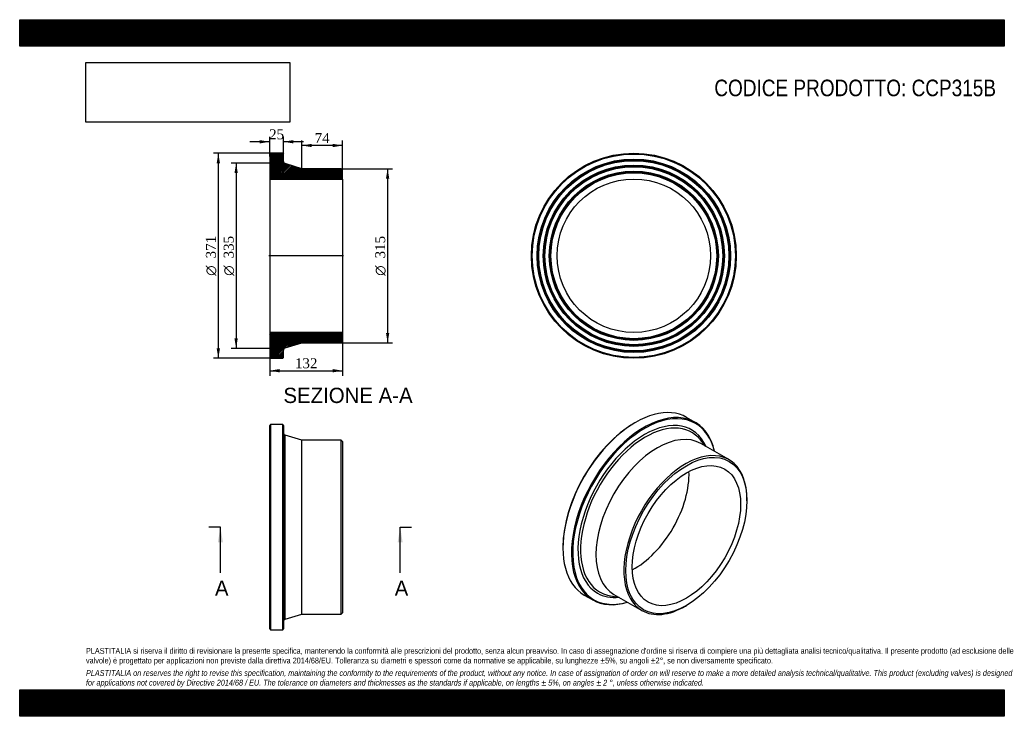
# Model space of a CAD drawing. Header units: millimetres. Extents: x 0 to 1782, y 0 to 1260.
import ezdxf
from ezdxf.enums import TextEntityAlignment as Align
from ezdxf.lldxf.tags import DXFTag

# ---------------------------------------------------------------- set-up
doc = ezdxf.new("R2010")
doc.units = ezdxf.units.MM
doc.header["$LTSCALE"] = 6
for name, color, linetype in [('CCP315B', 7, 'Continuous'), ('Default', 7, 'Continuous'), ('DV4_Default', 7, 'Continuous')]:
    doc.layers.add(name, color=color, linetype=linetype)
doc.styles.add('SEACAD_Solid_Edge_ANSI', font='seans.ttf')
doc.styles.add('SEACAD_Solid_Edge_ANSI1_Symbols', font='semeca1.ttf')
doc.styles.add('SEACAD_Times_New_Roman', font='times.ttf')
tags = doc.linetypes.add('CENTER2', pattern=[28.575, 19.05, -3.175, 3.175, -3.175]).pattern_tags.tags
tags[10:11] = [DXFTag(74, 4), DXFTag(75, 0), DXFTag(340, '0'), DXFTag(46, 0.0), DXFTag(50, 0.0), DXFTag(44, 0.0), DXFTag(45, 0.0)]
tags[8:9] = [DXFTag(74, 4), DXFTag(75, 0), DXFTag(340, '0'), DXFTag(46, 0.0), DXFTag(50, 0.0), DXFTag(44, 0.0), DXFTag(45, 0.0)]
tags[6:7] = [DXFTag(74, 4), DXFTag(75, 0), DXFTag(340, '0'), DXFTag(46, 0.0), DXFTag(50, 0.0), DXFTag(44, 0.0), DXFTag(45, 0.0)]
tags[4:5] = [DXFTag(74, 4), DXFTag(75, 0), DXFTag(340, '0'), DXFTag(46, 0.0), DXFTag(50, 0.0), DXFTag(44, 0.0), DXFTag(45, 0.0)]
doc.dimstyles.new('ANSImm', dxfattribs={"dimtxt": 18, "dimasz": 18, "dimexe": 9, "dimexo": 0, "dimgap": 4.5, "dimtad": 1, "dimdsep": 46, "dimtxsty": 'SEACAD_Times_New_Roman', "dimblk1": '_SE_FILLED', "dimblk2": '_SE_FILLED', "dimsah": 1, "dimcen": 9, "dimazin": 0, "dimtfac": 0.85, "dimtdec": 3, "dimtofl": 0, "dimtmove": 0, "dimatfit": 3, "dimfxl": 1, "dimarcsym": 0})
picture_1 = doc.add_image_def('image1.jpg', size_in_pixel=(4302, 1260))

# ---------------------------------------------------------------- blocks, each defined once
blk = doc.blocks.new('SE')
at = {"layer": 'CCP315B', "color": 7, "linetype": 'Continuous'}
for p, q in [((454, 527.6), (452.5, 526.1)), ((452.5, 158.1), (452.5, 526.1)), ((454, 527.6), (454, 156.6)), ((476, 527.6), (454, 527.6)), ((476, 156.6), (476, 527.6)), ((477.5, 526.1), (476, 527.6)), ((477.5, 526.1), (477.5, 158.1)), ((480.4, 175.5), (480.4, 508.8)), ((510.5, 499.6), (480.4, 508.8)), ((510.5, 184.6), (510.5, 499.6)), ((582, 499.6), (510.5, 499.6)), ((582, 184.6), (582, 499.6)), ((584.5, 497.1), (582, 499.6)), ((584.5, 497.1), (584.5, 187.1)), ((480.4, 175.5), (510.5, 184.6)), ((510.5, 184.6), (582, 184.6)), ((582, 184.6), (584.5, 187.1)), ((452.5, 158.1), (454, 156.6)), ((454, 156.6), (476, 156.6)), ((476, 156.6), (477.5, 158.1))]:
    blk.add_line(p, q, dxfattribs=at)
for centre, start, end in [((481.5, 512.6), 180, 253.1416), ((481.5, 171.7), 106.8584, 180)]:
    blk.add_arc(centre, 4, start, end, dxfattribs=at)
blk = doc.blocks.new('SE1')
at = {"layer": 'CCP315B', "color": 7, "linetype": 'Continuous'}
for p, q in [((1222.6, 531.7), (1207, 540.7)), ((1114.3, 531.5), (1113.2, 530.9)), ((1241.5, 488.4), (1232.1, 499.9)), ((1283.5, 464.2), (1233, 493.4)), ((1316.2, 390), (1316.2, 392.1)), ((983.1, 305.5), (983.1, 304.3)), ((1021.5, 219.4), (1037.1, 210.4)), ((1069.4, 218), (1084, 215.6)), ((1075.5, 220.6), (1126, 191.4)), ((1204.8, 199.2), (1206.6, 200.2))]:
    blk.add_line(p, q, dxfattribs=at)
for centre, major_axis, start_param, end_param in [((1114.3, 380), (92.8, 160.6), 0, 3.141593), ((1129.8, 371.1), (-92.8, -160.6), 2.584993, 6.283185), ((1130.9, 370.4), (92, 159.3), 0, 3.684949), ((1130.9, 370.4), (-85.2, -147.6), 2.749025, 6.283185), ((1113.2, 380.7), (-92, -159.3), 3.926991, 5.497787), ((1132.9, 369.3), (-83.3, -144.3), 2.981692, 6.283185), ((1154.2, 357), (-78.7, -136.4), 3.141593, 6.283185), ((1130.9, 370.4), (92, 159.3), 5.739829, 6.283185), ((1132.9, 369.3), (-83.3, -144.3), -3.357542, -3.301493), ((1204.8, 327.8), (-78.7, -136.4), 2.356194, 6.283185), ((1113.2, 380.7), (-69.4, -120.2), 0.737534, 2.404059), ((1130.9, 370.4), (-85.2, -147.6), 0, 0.392568), ((1132.9, 369.3), (-83.3, -144.3), 0, 0.159949), ((1132.9, 369.3), (-83.3, -144.3), 0.159949, 0.215949), ((1129.8, 371.1), (-92.8, -160.6), 0, 0.556599), ((1204.8, 327.8), (-78.7, -136.4), 0, 0.785398)]:
    blk.add_ellipse(centre, major_axis=major_axis, ratio=0.57735, start_param=start_param, end_param=end_param, dxfattribs=at)
for major_axis in [(77.5, 134.2), (-69.4, -120.2)]:
    blk.add_ellipse((1206.6, 326.8), major_axis=major_axis, ratio=0.57735, dxfattribs=at)
blk = doc.blocks.new('SE2')
at = {"layer": 'CCP315B', "color": 7, "linetype": 'Continuous'}
for radius in [185.5, 184, 175, 173.5, 172, 164, 162.5, 161, 153, 151.5, 150, 138.8]:
    blk.add_circle((1111.5, 833), radius, dxfattribs=at)
blk = doc.blocks.new('SE4')
at = {"color": 7, "linetype": 'Continuous', "style": 'SEACAD_Solid_Edge_ANSI'}
blk.add_text('A', height=27.6, dxfattribs=at).set_placement((353.4, 245.5), align=Align.TOP_LEFT)
blk = doc.blocks.new('SE5')
at = {"color": 7, "linetype": 'Continuous', "style": 'SEACAD_Solid_Edge_ANSI'}
blk.add_text('A', height=27.6, dxfattribs=at).set_placement((678.7, 245.5), align=Align.TOP_LEFT)
blk = doc.blocks.new('SEANNOT_GROUP')
at = {"linetype": 'Continuous'}
blk.add_hatch(color=7, dxfattribs=at).paths.add_polyline_path([(367.9, 314.5), (363.3, 342.1), (358.7, 314.5)])
at = {"color": 7, "linetype": 'Continuous'}
blk.add_lwpolyline([(363.3, 259.3), (363.3, 342.1)], dxfattribs=at)
blk = doc.blocks.new('SEANNOT_GROUP1')
at = {"linetype": 'Continuous'}
blk.add_hatch(color=7, dxfattribs=at).paths.add_polyline_path([(693.2, 314.5), (688.6, 342.1), (684, 314.5)])
at = {"color": 7, "linetype": 'Continuous'}
blk.add_lwpolyline([(688.6, 259.3), (688.6, 342.1)], dxfattribs=at)
blk = doc.blocks.new('SE3')
at = {"layer": 'Default', "color": 7, "linetype": 'CENTER2'}
for p, q in [((363.3, 342.1), (342.6, 342.1)), ((688.6, 342.1), (709.3, 342.1))]:
    blk.add_line(p, q, dxfattribs=at)
at = {"layer": 'Default', "color": 7, "linetype": 'CENTER2', "const_width": 0.0001}
blk.add_lwpolyline([(363.3, 342.1), (688.6, 342.1)], dxfattribs=at)
at = {"layer": 'Default'}
for name in ['SEANNOT_GROUP', 'SEANNOT_GROUP1', 'SE4', 'SE5']:
    blk.add_blockref(name, (0, 0), dxfattribs=at)
blk = doc.blocks.new('SE6')
at = {"layer": 'CCP315B', "linetype": 'Continuous'}
h = blk.add_hatch(dxfattribs=at)
h.set_pattern_fill('LINE', scale=0.629921, angle=45, style=0)
edge = h.paths.add_edge_path()
edge.add_line((582, 990.5), (510.5, 990.5))
edge.add_line((510.5, 990.5), (480.4, 999.6))
edge.add_arc((481.5, 1003.4), 4, 180, 253.1416, ccw=False)
edge.add_line((477.5, 1003.4), (477.5, 1017))
edge.add_line((477.5, 1017), (476, 1018.5))
edge.add_line((476, 1018.5), (454, 1018.5))
edge.add_line((454, 1018.5), (452.5, 1017))
edge.add_line((452.5, 1017), (452.5, 1008))
edge.add_line((452.5, 1008), (453.6, 1006.5))
edge.add_line((453.6, 1006.5), (452.5, 1005))
edge.add_line((452.5, 1005), (452.5, 997))
edge.add_line((452.5, 997), (453.6, 995.5))
edge.add_line((453.6, 995.5), (452.5, 994))
edge.add_line((452.5, 994), (452.5, 986))
edge.add_line((452.5, 986), (453.6, 984.5))
edge.add_line((453.6, 984.5), (452.5, 983))
edge.add_line((452.5, 983), (452.5, 971.8))
edge.add_line((452.5, 971.8), (584.5, 971.8))
edge.add_line((584.5, 971.8), (584.5, 988))
edge.add_line((584.5, 988), (582, 990.5))
h = blk.add_hatch(dxfattribs=at)
h.set_pattern_fill('LINE', scale=0.62992, angle=45, style=0)
edge = h.paths.add_edge_path()
edge.add_line((584.5, 678), (584.5, 694.2))
edge.add_line((584.5, 694.2), (452.5, 694.2))
edge.add_line((452.5, 694.2), (452.5, 683))
edge.add_line((452.5, 683), (453.6, 681.5))
edge.add_line((453.6, 681.5), (452.5, 680))
edge.add_line((452.5, 680), (452.5, 672))
edge.add_line((452.5, 672), (453.6, 670.5))
edge.add_line((453.6, 670.5), (452.5, 669))
edge.add_line((452.5, 669), (452.5, 661))
edge.add_line((452.5, 661), (453.6, 659.5))
edge.add_line((453.6, 659.5), (452.5, 658))
edge.add_line((452.5, 658), (452.5, 649))
edge.add_line((452.5, 649), (454, 647.5))
edge.add_line((454, 647.5), (476, 647.5))
edge.add_line((476, 647.5), (477.5, 649))
edge.add_line((477.5, 649), (477.5, 662.5))
edge.add_arc((481.5, 662.5), 4, 106.8584, 180, ccw=False)
edge.add_line((480.4, 666.3), (510.5, 675.5))
edge.add_line((510.5, 675.5), (582, 675.5))
edge.add_line((582, 675.5), (584.5, 678))
at = {"layer": 'CCP315B', "color": 7, "linetype": 'Continuous'}
for p, q in [((452.5, 1017), (454, 1018.5)), ((452.5, 1017), (452.5, 1008)), ((476, 1018.5), (454, 1018.5)), ((476, 1018.5), (477.5, 1017)), ((477.5, 1003.4), (477.5, 1017)), ((452.5, 1008), (452.5, 1005)), ((452.5, 1008), (453.6, 1006.5)), ((453.6, 1006.5), (452.5, 1005)), ((452.5, 1005), (452.5, 997)), ((510.5, 990.5), (480.4, 999.6)), ((452.5, 997), (452.5, 994)), ((452.5, 997), (453.6, 995.5)), ((453.6, 995.5), (452.5, 994)), ((452.5, 994), (452.5, 986)), ((452.5, 986), (452.5, 983)), ((452.5, 986), (453.6, 984.5)), ((453.6, 984.5), (452.5, 983)), ((452.5, 983), (452.5, 971.8)), ((582, 990.5), (510.5, 990.5)), ((582, 990.5), (584.5, 988)), ((584.5, 971.8), (584.5, 988)), ((452.5, 971.8), (452.5, 694.2)), ((452.5, 971.8), (584.5, 971.8)), ((584.5, 971.8), (584.5, 694.2)), ((584.5, 694.2), (452.5, 694.2)), ((452.5, 694.2), (452.5, 683)), ((452.5, 683), (452.5, 680)), ((452.5, 683), (453.6, 681.5)), ((453.6, 681.5), (452.5, 680)), ((452.5, 680), (452.5, 672)), ((584.5, 678), (582, 675.5)), ((584.5, 678), (584.5, 694.2)), ((452.5, 672), (452.5, 669)), ((452.5, 672), (453.6, 670.5)), ((453.6, 670.5), (452.5, 669)), ((452.5, 669), (452.5, 661)), ((452.5, 661), (452.5, 658)), ((452.5, 661), (453.6, 659.5)), ((453.6, 659.5), (452.5, 658)), ((477.5, 649), (477.5, 662.5)), ((480.4, 666.3), (510.5, 675.5)), ((510.5, 675.5), (582, 675.5)), ((452.5, 658), (452.5, 649)), ((454, 647.5), (452.5, 649)), ((454, 647.5), (476, 647.5)), ((477.5, 649), (476, 647.5))]:
    blk.add_line(p, q, dxfattribs=at)
for centre, start, end in [((481.5, 1003.4), 180, 253.1416), ((481.5, 662.5), 106.8584, 180)]:
    blk.add_arc(centre, 4, start, end, dxfattribs=at)
at = {"layer": 'DV4_Default', "color": 7, "linetype": 'CENTER2'}
for p, q in [((477.5, 1003.4), (477.5, 1000.5)), ((480.4, 999.6), (477.5, 1000.5)), ((586.3, 833), (450.8, 833)), ((480.4, 666.3), (477.5, 665.5)), ((477.5, 662.5), (477.5, 665.5))]:
    blk.add_line(p, q, dxfattribs=at)
blk = doc.blocks.new('GDimGGroup')
at = {"layer": 'Default', "linetype": 'Continuous'}
for points in [[(356.5, 1000.5), (362.5, 1000.5), (359.5, 1018.5)], [(356.5, 665.5), (359.5, 647.5), (362.5, 665.5)]]:
    blk.add_hatch(color=7, dxfattribs=at).paths.add_polyline_path(points)
at = {"layer": 'Default', "color": 7, "linetype": 'Continuous'}
for p, q in [((465, 1018.5), (350.5, 1018.5)), ((359.5, 1018.5), (359.5, 647.5)), ((465, 647.5), (350.5, 647.5))]:
    blk.add_line(p, q, dxfattribs=at)
for s, style, p in [('371', 'SEACAD_Times_New_Roman', (337, 828.2)), ('O', 'SEACAD_Solid_Edge_ANSI1_Symbols', (337, 796.8))]:
    blk.add_text(s, height=18, rotation=90, dxfattribs=dict(at, style=style)).set_placement(p, align=Align.TOP_LEFT)
blk = doc.blocks.new('GDimGGroup1')
at = {"layer": 'Default', "linetype": 'Continuous'}
for points in [[(388.7, 982.5), (394.7, 982.5), (391.7, 1000.5)], [(388.7, 683.5), (391.7, 665.5), (394.7, 683.5)]]:
    blk.add_hatch(color=7, dxfattribs=at).paths.add_polyline_path(points)
at = {"layer": 'Default', "color": 7, "linetype": 'Continuous'}
for p, q in [((477.5, 1000.5), (382.7, 1000.5)), ((391.7, 1000.5), (391.7, 665.5)), ((477.5, 665.5), (382.7, 665.5))]:
    blk.add_line(p, q, dxfattribs=at)
for s, style, p in [('335', 'SEACAD_Times_New_Roman', (369.2, 828.2)), ('O', 'SEACAD_Solid_Edge_ANSI1_Symbols', (369.2, 796.8))]:
    blk.add_text(s, height=18, rotation=90, dxfattribs=dict(at, style=style)).set_placement(p, align=Align.TOP_LEFT)
blk = doc.blocks.new('GDimGGroup2')
at = {"layer": 'Default', "linetype": 'Continuous'}
for points in [[(668.9, 972.5), (665.9, 990.5), (662.9, 972.5)], [(668.9, 693.5), (662.9, 693.5), (665.9, 675.5)]]:
    blk.add_hatch(color=7, dxfattribs=at).paths.add_polyline_path(points)
at = {"layer": 'Default', "color": 7, "linetype": 'Continuous'}
for p, q in [((582, 990.5), (674.9, 990.5)), ((665.9, 990.5), (665.9, 675.5)), ((582, 675.5), (674.9, 675.5))]:
    blk.add_line(p, q, dxfattribs=at)
for s, style, p in [('315', 'SEACAD_Times_New_Roman', (643.4, 828.2)), ('O', 'SEACAD_Solid_Edge_ANSI1_Symbols', (643.4, 796.8))]:
    blk.add_text(s, height=18, rotation=90, dxfattribs=dict(at, style=style)).set_placement(p, align=Align.TOP_LEFT)
blk = doc.blocks.new('DMBLK166')
at = {"layer": 'Default', "linetype": 'Continuous'}
for points in [[(470.5, 622.1), (470.5, 628.1), (452.5, 625.1)], [(566.5, 622.1), (584.5, 625.1), (566.5, 628.1)]]:
    blk.add_hatch(color=7, dxfattribs=at).paths.add_polyline_path(points)
at = {"layer": 'Default', "color": 7, "linetype": 'Continuous'}
for p, q in [((452.5, 694.2), (452.5, 616.1)), ((584.5, 694.2), (584.5, 616.1)), ((452.5, 625.1), (584.5, 625.1))]:
    blk.add_line(p, q, dxfattribs=at)
at = {"layer": 'Default', "color": 7, "linetype": 'Continuous', "style": 'SEACAD_Times_New_Roman'}
blk.add_text('132', height=18, dxfattribs=at).set_placement((498.1, 647.6), align=Align.TOP_LEFT)
blk = doc.blocks.new('_SE_FILLED')
at = {"color": 0}
blk.add_line((0, 0), (-1, 0), dxfattribs=at)
blk.add_solid([(0, 0), (-1, -0.1665), (-1, 0.1665), (0, 0)], dxfattribs=at)
blk = doc.blocks.new('DMBLK167')
at = {"layer": 'Default', "linetype": 'Continuous'}
for points in [[(434.5, 1042.2), (434.5, 1036.2), (452.5, 1039.2)], [(495.5, 1042.2), (477.5, 1039.2), (495.5, 1036.2)]]:
    blk.add_hatch(color=7, dxfattribs=at).paths.add_polyline_path(points)
at = {"layer": 'Default', "color": 7, "linetype": 'Continuous'}
for p, q in [((452.5, 1039.2), (416.5, 1039.2)), ((452.5, 1012.5), (452.5, 1048.2)), ((477.5, 1010.2), (477.5, 1048.2)), ((513.5, 1039.2), (477.5, 1039.2))]:
    blk.add_line(p, q, dxfattribs=at)
at = {"layer": 'Default', "color": 7, "linetype": 'Continuous', "style": 'SEACAD_Times_New_Roman'}
blk.add_text('25', height=18, dxfattribs=at).set_placement((451.4, 1061.7), align=Align.TOP_LEFT)
blk = doc.blocks.new('DMBLK168')
at = {"layer": 'Default', "linetype": 'Continuous'}
for points in [[(528.5, 1035.5), (510.5, 1032.5), (528.5, 1029.5)], [(566.5, 1035.5), (566.5, 1029.5), (584.5, 1032.5)]]:
    blk.add_hatch(color=7, dxfattribs=at).paths.add_polyline_path(points)
at = {"layer": 'Default', "color": 7, "linetype": 'Continuous'}
for p, q in [((510.5, 990.5), (510.5, 1041.5)), ((584.5, 971.8), (584.5, 1041.5)), ((584.5, 1032.5), (510.5, 1032.5))]:
    blk.add_line(p, q, dxfattribs=at)
at = {"layer": 'Default', "color": 7, "linetype": 'Continuous', "style": 'SEACAD_Times_New_Roman'}
blk.add_text('74', height=18, dxfattribs=at).set_placement((533.9, 1055), align=Align.TOP_LEFT)

msp = doc.modelspace()

# ---------------------------------------------------------------- hatches: boundary and pattern name
at = {"layer": 'Default', "linetype": 'Continuous'}
h = msp.add_hatch(dxfattribs=at)
h.set_pattern_fill('LINE', scale=0.629921, angle=45, style=0)
h.paths.add_polyline_path([(1782, 1212), (1782, 1260), (0, 1260), (0, 1212)])
for points in [[(1782, 1212), (1782, 1260), (0, 1260), (0, 1212)], [(1782, 0), (1782, 48), (0, 48), (0, 0)]]:
    msp.add_hatch(color=7, dxfattribs=at).paths.add_polyline_path(points)
h = msp.add_hatch(dxfattribs=at)
h.set_pattern_fill('LINE', scale=0.629921, angle=45, style=0)
h.paths.add_polyline_path([(1782, 0), (1782, 48), (0, 48), (0, 0)])

# ---------------------------------------------------------------- linework, layer by layer
at = {"layer": 'Default', "color": 7, "linetype": 'Continuous'}
for p, q in [((0, 1260), (1782, 1260)), ((0, 1212), (0, 1260)), ((1782, 1260), (1782, 1212)), ((1782, 1212), (0, 1212)), ((0, 48), (1782, 48)), ((0, 0), (0, 48)), ((1782, 48), (1782, 0)), ((1782, 0), (0, 0))]:
    msp.add_line(p, q, dxfattribs=at)

# ---------------------------------------------------------------- block references
at = {"layer": 'Default'}
for name in ['GDimGGroup', 'SE6', 'SE2', 'GDimGGroup1', 'GDimGGroup2', 'SE1', 'SE', 'SE3']:
    msp.add_blockref(name, (0, 0), dxfattribs=at)

# ---------------------------------------------------------------- texts
at = {"layer": 'Default', "color": 7, "linetype": 'Continuous', "style": 'SEACAD_Solid_Edge_ANSI'}
msp.add_text('SEZIONE A-A', height=27.6, dxfattribs=at).set_placement((477.339, 594.287), align=Align.TOP_LEFT)
at = {"layer": 'Default', "attachment_point": 1}
for s, insert, char_height, width in [('{\\fArial Narrow|b0||i0||c0|p34;\\C7;\\H30.;\\W1.;CODICE PRODOTTO: CCP315B}', (1257.167, 1151.605), 30, 510.96824), ("{\\fArial Narrow|b0||i0||c0|p34;\\C7;\\H10.5;\\W1.;PLASTITALIA si riserva il diritto di revisionare la presente specifica, mantenendo la conformità alle prescrizioni del prodotto, senza alcun preavviso. In caso di assegnazione d'ordine si riserva di compiere una più dettagliata analisi tecnico/qualitativa. Il presente prodotto (ad esclusione delle \\P}{\\fArial Narrow|b0||i0||c0|p34;\\C7;\\H10.5;\\W1.;valvole) è progettato per applicazioni non previste dalla direttiva 2014/68/EU. Tolleranza su diametri e spessori come da normative se applicabile, su lunghezze ±5%, su angoli ±2°, se non diversamente specificato.\\P}{\\fArial Narrow|b0||i0||c0|p34;\\C7;\\H3.;\\W1.;   \\P}{\\fArial Narrow|b0||i1||c0|p34;\\C7;\\H10.5;\\W1.;PLASTITALIA on reserves the right to revise this specification, maintaining the conformity to the requirements of the product, without any notice. In case of assignation of order on will reserve to make a more detailed analysis technical/qualitative. This product (excluding valves) is designed \\P}{\\fArial Narrow|b0||i1||c0|p34;\\C7;\\H10.5;\\W1.;for applications not covered by Directive 2014/68 / EU. The tolerance on diameters and thicknesses as the standards if applicable, on lengths ± 5%, on angles ± 2 °, unless otherwise indicated.\\P}", (120, 123.614), 10.5, 1542)]:
    msp.add_mtext(s, dxfattribs=dict(at, insert=insert, char_height=char_height, width=width))

# ---------------------------------------------------------------- dimensions: what is measured, and where the dimension line sits
at = {"layer": 'Default', "color": 7, "linetype": 'Continuous'}
for base, p1, p2, picture, middle in [((452.54, 1039.186), (477.54, 1010.208), (452.54, 1012.475), 'DMBLK167', (465.04, 1039.186)), ((510.54, 1032.549), (584.54, 971.775), (510.54, 990.475), 'DMBLK168', (547.54, 1032.549))]:
    dim = msp.add_linear_dim(base=base, p1=p1, p2=p2, text='\\A1;<>', dimstyle='ANSImm', dxfattribs=at)
    dim.commit()
    dim.dimension.update_dxf_attribs({"geometry": picture, "text_midpoint": middle, "dimtype": 160})
dim = msp.add_linear_dim(base=(452.54, 625.103), p1=(452.54, 694.175), p2=(584.54, 694.175), angle=0, text='\\A1;<>', dimstyle='ANSImm', dxfattribs=at)
dim.commit()
dim.dimension.update_dxf_attribs({"geometry": 'DMBLK166', "text_midpoint": (518.54, 625.103), "dimtype": 161})

# ---------------------------------------------------------------- pictures from other files: only their frames are drawn
image = msp.add_image(picture_1, insert=(120, 1074.619), size_in_units=(368.743, 108))
image.dxf.flags = 7

doc.saveas('drawing.dxf')
